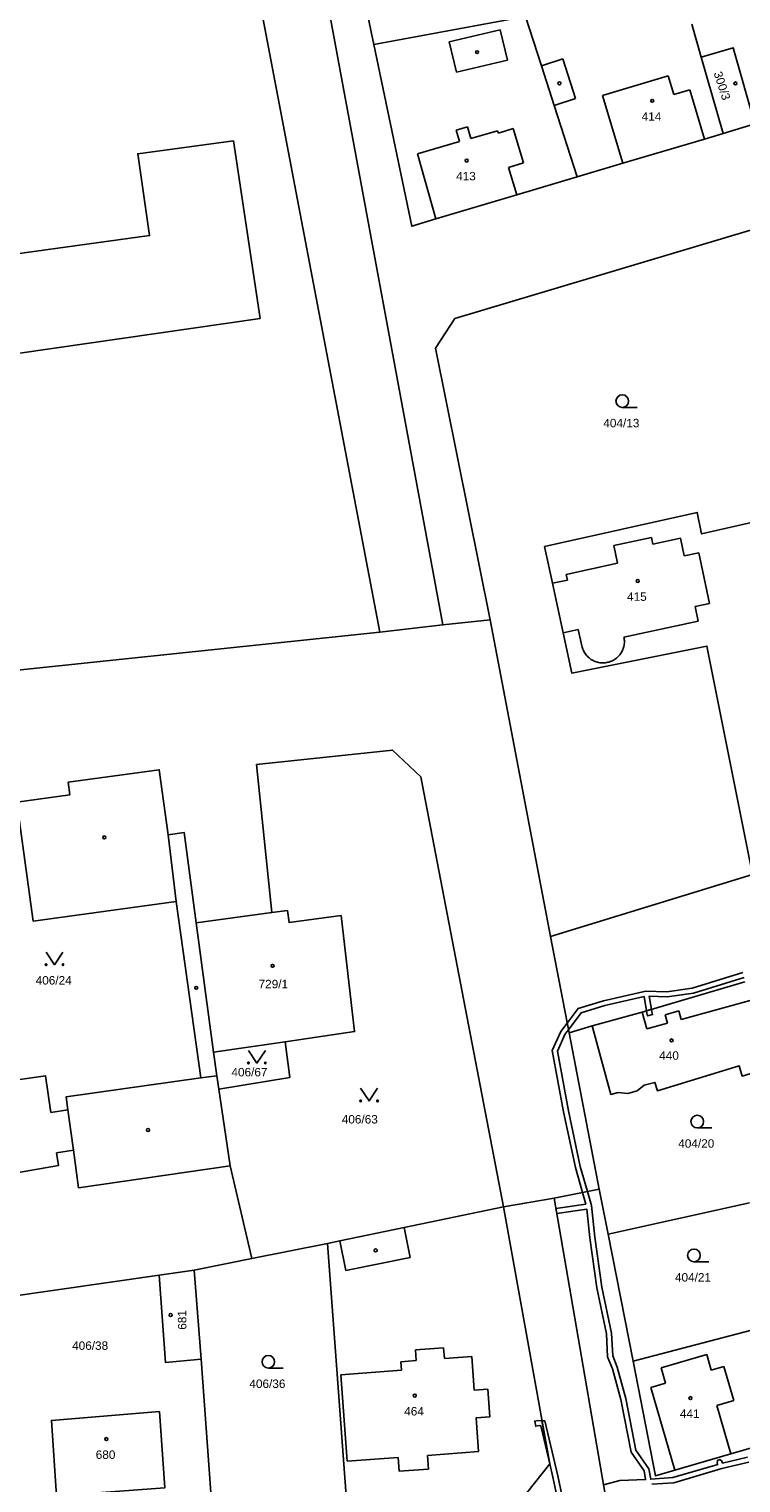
# Model space of a CAD drawing. Header units: metres. Extents: x -747283 to -746243, y -1022515 to -1021544.
# Tile 21 of 43: x -746846 to -746761, y -1022154 to -1021982. Entities that reach past the tile are written whole.
import ezdxf
from ezdxf.enums import TextEntityAlignment as Align

# ---------------------------------------------------------------- set-up
doc = ezdxf.new("R2010")
doc.units = ezdxf.units.M
doc.header["$MEASUREMENT"] = 0
for name, color, linetype in [('1', 251, 'CONTINUOUS'), ('18', 251, 'CONTINUOUS'), ('21800', 251, 'CONTINUOUS'), ('21900', 251, 'CONTINUOUS'), ('23700', 251, 'CONTINUOUS'), ('304', 251, 'CONTINUOUS'), ('314', 251, 'CONTINUOUS'), ('402', 251, 'CONTINUOUS'), ('404', 251, 'CONTINUOUS')]:
    doc.layers.add(name, color=color, linetype=linetype)
doc.styles.add('Arial', font='arial.ttf', dxfattribs={"height": 1})

# ---------------------------------------------------------------- blocks, each defined once
blk = doc.blocks.new('4_02$0')
at = {"layer": '404', "linetype": 'Continuous'}
blk.add_circle((-0.01, 0), 0.175, dxfattribs=at)
blk = doc.blocks.new('3_04$4')
at = {"layer": '304', "linetype": 'Continuous'}
blk.add_line((0.01, 0), (1.76, 0), dxfattribs=at)
blk.add_circle((0.01, 0.75), 0.75, dxfattribs=at)
blk = doc.blocks.new('3_14$5')
at = {"layer": '314', "linetype": 'Continuous'}
blk.add_lwpolyline([(-1, 1.5), (0, 0), (1, 1.5)], dxfattribs=at)
for centre in [(-1, 0), (1, 0)]:
    blk.add_circle(centre, 0.1, dxfattribs=at)
blk = doc.blocks.new('$16')
at = {"layer": '1', "linetype": 'Continuous'}
for points in [[(-24.655, 9.63), (-30.645, 7.78), (-33.655, 7.35), (-36.125, 7.45), (-41.155, 6.3), (-44.165, 5.37), (-45.465, 3.65), (-46.215, 2.66), (-47.225, 0.39), (-45.885, -6.88), (-44.485, -13.49), (-43.645, -16.44), (-43.255, -17.81), (-46.805, -18.35), (-46.705, -18.95), (-43.145, -18.4), (-42.785, -21.82), (-41.935, -27.76), (-40.805, -33.19), (-40.665, -35.91), (-40.085, -37.37), (-39.085, -41), (-37.895, -47.23), (-36.355, -49.46), (-36.175, -50.48), (-39.235, -50.61), (-41.145, -51.09)], [(-46.105, -52.28), (-46.565, -50.05), (-48.125, -43.53), (-48.455, -43.51), (-47.535, -48.63), (-47.145, -50.19), (-46.685, -52.4)], [(-24.085, -47.82), (-27.035, -48.53), (-27.125, -48.3), (-27.355, -48.1), (-27.655, -48.21), (-27.685, -48.52), (-27.625, -48.68), (-32.925, -50.25), (-35.565, -50.45), (-35.795, -49.22), (-37.335, -46.99), (-38.505, -40.86), (-39.525, -37.17), (-40.065, -35.79), (-40.205, -33.11), (-41.335, -27.66), (-42.185, -21.74), (-42.575, -18), (-43.055, -16.32), (-43.905, -13.35), (-45.305, -6.76), (-46.605, 0.31), (-45.695, 2.36), (-45.315, 2.86), (-43.805, 4.85), (-40.995, 5.72), (-36.345, 6.79), (-36.065, 5.1), (-35.475, 5.28), (-35.745, 6.84), (-33.615, 6.75), (-30.505, 7.2), (-24.475, 9.05)], [(-35.445, -51.04), (-32.825, -50.85), (-27.145, -49.17), (-23.925, -48.4)]]:
    blk.add_lwpolyline(points, dxfattribs=at)

msp = doc.modelspace()

# ---------------------------------------------------------------- linework, layer by layer
at = {"layer": '21800'}
for p, q in [((-746795.81, -1021983.04), (-746789.78, -1021981.61)), ((-746789.78, -1021981.61), (-746788.93, -1021985.21)), ((-746794.96, -1021986.64), (-746795.81, -1021983.04)), ((-746788.93, -1021985.21), (-746794.96, -1021986.64)), ((-746784.9, -1021985.87), (-746782.37, -1021985.06)), ((-746782.37, -1021985.06), (-746780.86, -1021989.78)), ((-746777.64, -1021989.4), (-746769.88, -1021987.09)), ((-746769.88, -1021987.09), (-746769.22, -1021989.29)), ((-746769.22, -1021989.29), (-746767.3, -1021988.72)), ((-746767.3, -1021988.72), (-746765.56, -1021994.57)), ((-746780.86, -1021989.78), (-746783.38, -1021990.59)), ((-746775.24, -1021997.45), (-746777.64, -1021989.4)), ((-746794.99, -1021993.53), (-746793.64, -1021993.14)), ((-746794.6, -1021994.87), (-746794.99, -1021993.53)), ((-746793.64, -1021993.14), (-746793.26, -1021994.49)), ((-746793.26, -1021994.49), (-746790.09, -1021993.58)), ((-746790.09, -1021993.58), (-746790, -1021993.86)), ((-746790, -1021993.86), (-746788.23, -1021993.33)), ((-746788.23, -1021993.33), (-746787.01, -1021997.41)), ((-746799.58, -1021996.31), (-746794.6, -1021994.87)), ((-746797.4, -1022004.05), (-746799.58, -1021996.31)), ((-746787.01, -1021997.41), (-746788.78, -1021997.94)), ((-746788.78, -1021997.94), (-746787.81, -1022001.19)), ((-746771.86, -1022041.82), (-746776.3, -1022042.78)), ((-746771.69, -1022042.61), (-746771.86, -1022041.82)), ((-746768.41, -1022041.91), (-746771.69, -1022042.61)), ((-746767.96, -1022044.01), (-746768.41, -1022041.91)), ((-746776.3, -1022042.78), (-746775.86, -1022044.88)), ((-746766.25, -1022043.64), (-746767.96, -1022044.01)), ((-746766.25, -1022043.64), (-746764.97, -1022049.66)), ((-746775.86, -1022044.88), (-746781.97, -1022046.19)), ((-746781.82, -1022046.87), (-746783.58, -1022047.25)), ((-746781.97, -1022046.19), (-746781.82, -1022046.87)), ((-746764.97, -1022049.66), (-746766.68, -1022050.02)), ((-746766.68, -1022050.02), (-746766.31, -1022051.73)), ((-746766.31, -1022051.73), (-746775.11, -1022053.62)), ((-746780.52, -1022052.73), (-746782.33, -1022053.11)), ((-746780.52, -1022052.73), (-746780.1, -1022054.68)), ((-746828.18, -1022084.99), (-746829.14, -1022077.06)), ((-746825.8, -1022087.5), (-746823.75, -1022102.85)), ((-746768.35, -1022098.96), (-746760.17, -1022096.71)), ((-746772.96, -1022098.1), (-746772.42, -1022100.09)), ((-746770.23, -1022098.41), (-746768.62, -1022097.96)), ((-746769.96, -1022099.41), (-746770.23, -1022098.41)), ((-746768.62, -1022097.96), (-746768.35, -1022098.96)), ((-746772.42, -1022100.09), (-746769.96, -1022099.41)), ((-746825.25, -1022105.91), (-746823.35, -1022105.64)), ((-746840.36, -1022114.49), (-746841.01, -1022109.69)), ((-746800.45, -1022127.2), (-746801.18, -1022123.66)), ((-746808.79, -1022125.23), (-746808.06, -1022128.76)), ((-746808.06, -1022128.76), (-746800.45, -1022127.2)), ((-746799.83, -1022138.15), (-746796.49, -1022137.9)), ((-746799.73, -1022139.43), (-746799.83, -1022138.15)), ((-746796.49, -1022137.9), (-746796.39, -1022139.18)), ((-746765.29, -1022138.72), (-746770.71, -1022140.29)), ((-746764.76, -1022140.54), (-746765.29, -1022138.72)), ((-746808.68, -1022141.1), (-746801.49, -1022140.56)), ((-746801.57, -1022139.56), (-746799.73, -1022139.43)), ((-746801.49, -1022140.56), (-746801.57, -1022139.56)), ((-746796.39, -1022139.18), (-746793.15, -1022138.94)), ((-746793.15, -1022138.94), (-746792.86, -1022142.93)), ((-746770.71, -1022140.29), (-746770.19, -1022142.11)), ((-746764.76, -1022140.54), (-746763.27, -1022140.11)), ((-746763.27, -1022140.11), (-746762.1, -1022144.14)), ((-746808.68, -1022141.1), (-746807.92, -1022151.36)), ((-746771.92, -1022142.61), (-746770.19, -1022142.11)), ((-746792.86, -1022142.93), (-746791.26, -1022142.81)), ((-746791.26, -1022142.81), (-746791.02, -1022146.1)), ((-746769.08, -1022152.41), (-746771.92, -1022142.61)), ((-746762.1, -1022144.14), (-746764.12, -1022144.73)), ((-746764.12, -1022144.73), (-746762.45, -1022150.49)), ((-746791.02, -1022146.1), (-746792.63, -1022146.22)), ((-746792.63, -1022146.22), (-746792.34, -1022150.21)), ((-746807.92, -1022151.36), (-746801.87, -1022150.91)), ((-746801.87, -1022150.91), (-746801.75, -1022152.55)), ((-746798.41, -1022150.66), (-746792.34, -1022150.21)), ((-746798.28, -1022152.29), (-746798.41, -1022150.66)), ((-746801.75, -1022152.55), (-746798.28, -1022152.29))]:
    msp.add_line(p, q, dxfattribs=at)
msp.add_lwpolyline([(-746780.1, -1022054.68), (-746780.07, -1022054.82), (-746780.03, -1022054.95), (-746779.98, -1022055.08), (-746779.92, -1022055.21), (-746779.86, -1022055.34), (-746779.79, -1022055.46), (-746779.72, -1022055.58), (-746779.63, -1022055.69), (-746779.55, -1022055.8), (-746779.45, -1022055.91), (-746779.35, -1022056), (-746779.25, -1022056.1), (-746779.14, -1022056.18), (-746779.02, -1022056.27), (-746778.9, -1022056.34), (-746778.78, -1022056.41), (-746778.66, -1022056.47), (-746778.53, -1022056.52), (-746778.39, -1022056.57), (-746778.26, -1022056.61), (-746778.12, -1022056.64), (-746777.98, -1022056.67), (-746777.84, -1022056.68), (-746777.7, -1022056.69), (-746777.56, -1022056.69), (-746777.42, -1022056.69), (-746777.28, -1022056.67), (-746777.15, -1022056.65), (-746777.01, -1022056.62), (-746776.87, -1022056.59), (-746776.74, -1022056.54), (-746776.61, -1022056.49), (-746776.48, -1022056.43), (-746776.36, -1022056.37), (-746776.24, -1022056.3), (-746776.12, -1022056.22), (-746776.01, -1022056.13), (-746775.9, -1022056.04), (-746775.8, -1022055.94), (-746775.7, -1022055.84), (-746775.61, -1022055.73), (-746775.53, -1022055.62), (-746775.45, -1022055.51), (-746775.38, -1022055.39), (-746775.31, -1022055.26), (-746775.26, -1022055.13), (-746775.2, -1022055), (-746775.16, -1022054.87), (-746775.12, -1022054.73), (-746775.1, -1022054.6), (-746775.07, -1022054.46), (-746775.06, -1022054.32), (-746775.06, -1022054.18), (-746775.06, -1022054.04), (-746775.07, -1022053.9), (-746775.08, -1022053.76), (-746775.11, -1022053.62)], dxfattribs=at)
at = {"layer": '21900'}
for p, q in [((-746813.48, -1021960.88), (-746796.57, -1022052.19)), ((-746807.29, -1021971.34), (-746804.77, -1021983.37)), ((-746804.77, -1021983.37), (-746786.77, -1021980.04)), ((-746765.96, -1021984.85), (-746767.07, -1021980.96)), ((-746765.96, -1021984.85), (-746763.35, -1021993.91)), ((-746763.35, -1021993.91), (-746759.62, -1021992.75)), ((-746804.05, -1022053.03), (-746796.57, -1022052.19)), ((-746796.57, -1022052.19), (-746790.97, -1022051.57)), ((-746790.97, -1022051.57), (-746783.8, -1022089.14)), ((-746759.87, -1022081.79), (-746783.8, -1022089.14)), ((-746783.8, -1022089.14), (-746781.62, -1022100.54)), ((-746781.62, -1022100.54), (-746778.89, -1022099.74)), ((-746781.62, -1022100.54), (-746778.04, -1022119.09)), ((-746821.79, -1022116.33), (-746823.11, -1022107.25)), ((-746819.2, -1022127.33), (-746821.79, -1022116.33)), ((-746778.04, -1022119.09), (-746783.39, -1022120.18)), ((-746777, -1022124.42), (-746778.04, -1022119.09)), ((-746789.37, -1022121.2), (-746783.39, -1022120.18)), ((-746783.39, -1022120.18), (-746771.93, -1022186.48)), ((-746777, -1022124.42), (-746760.23, -1022120.71)), ((-746774.03, -1022139.51), (-746777, -1022124.42)), ((-746810.26, -1022125.53), (-746819.2, -1022127.33)), ((-746810.26, -1022125.53), (-746807.9, -1022157.05)), ((-746826.06, -1022128.71), (-746819.2, -1022127.33)), ((-746848.59, -1022131.95), (-746830.21, -1022129.31)), ((-746830.21, -1022129.31), (-746826.06, -1022128.71)), ((-746826.06, -1022128.71), (-746825.24, -1022139.27)), ((-746825.24, -1022139.27), (-746823.84, -1022158.5))]:
    msp.add_line(p, q, dxfattribs=at)
for points in [[(-746804.05, -1022053.03), (-746824.95, -1021943.18), (-746876.41, -1021946.64)], [(-746780.66, -1021999.06), (-746783.38, -1021990.59), (-746784.9, -1021985.87), (-746786.77, -1021980.04)], [(-746804.77, -1021983.37), (-746800.27, -1022004.91), (-746797.4, -1022004.05), (-746787.81, -1022001.19), (-746780.66, -1021999.06)], [(-746759.62, -1021992.75), (-746762.18, -1021983.75), (-746765.96, -1021984.85)], [(-746780.66, -1021999.06), (-746775.24, -1021997.45), (-746765.56, -1021994.57), (-746763.35, -1021993.91)], [(-746866.46, -1022060.18), (-746871.4, -1022023.5), (-746818.24, -1022015.85), (-746821.39, -1021994.77), (-746832.74, -1021996.31), (-746831.33, -1022006.02), (-746873.1, -1022011.78), (-746874.34, -1022002.06), (-746885.75, -1022003.7), (-746877.94, -1022061.15)], [(-746790.97, -1022051.57), (-746797.44, -1022019.37), (-746795.14, -1022015.87), (-746760.11, -1022005.38)], [(-746752, -1022038.22), (-746755.66, -1022039.06), (-746765.91, -1022041.39), (-746766.43, -1022038.85), (-746784.51, -1022042.9), (-746783.58, -1022047.25), (-746782.33, -1022053.11), (-746781.3, -1022057.9), (-746765.27, -1022054.69), (-746759.87, -1022081.79)], [(-746858.22, -1022059.49), (-746858.32, -1022058.73), (-746804.05, -1022053.03)], [(-746816.85, -1022086.29), (-746818.65, -1022068.75), (-746802.53, -1022067.02), (-746799.19, -1022070.21), (-746789.37, -1022121.2)], [(-746816.85, -1022086.29), (-746825.8, -1022087.5), (-746827.24, -1022076.8), (-746829.14, -1022077.06), (-746830.19, -1022069.37), (-746841, -1022070.85), (-746840.8, -1022072.34), (-746847.06, -1022073.2), (-746845.12, -1022087.32), (-746828.18, -1022084.99), (-746825.25, -1022105.91), (-746841.24, -1022108.15), (-746841.01, -1022109.69), (-746843.03, -1022109.99), (-746843.67, -1022105.64), (-746850.03, -1022106.57), (-746848.44, -1022117.4), (-746842.14, -1022116.28), (-746842.36, -1022114.79), (-746840.36, -1022114.49), (-746839.74, -1022118.95), (-746821.79, -1022116.33)], [(-746815.27, -1022101.61), (-746807.03, -1022100.41), (-746808.64, -1022086.66), (-746814.8, -1022087.49), (-746814.99, -1022086.04), (-746816.85, -1022086.29)], [(-746760.78, -1022094.52), (-746772.96, -1022098.1), (-746778.89, -1022099.74)], [(-746778.89, -1022099.74), (-746776.65, -1022107.86), (-746775.8, -1022107.63), (-746774.64, -1022107.76), (-746773.53, -1022107.44), (-746772.71, -1022106.77), (-746771.44, -1022106.43), (-746771.14, -1022107.43), (-746761.46, -1022104.46), (-746761.09, -1022105.69), (-746757.97, -1022104.74)], [(-746823.11, -1022107.25), (-746823.35, -1022105.64), (-746823.75, -1022102.85), (-746815.27, -1022101.61)], [(-746815.27, -1022101.61), (-746814.72, -1022105.86), (-746823.11, -1022107.25)], [(-746789.37, -1022121.2), (-746801.18, -1022123.66), (-746808.79, -1022125.23), (-746810.26, -1022125.53)], [(-746807.9, -1022157.05), (-746786.62, -1022155.09), (-746783.91, -1022151.68), (-746789.37, -1022121.2)], [(-746830.21, -1022129.31), (-746829.44, -1022139.65), (-746825.24, -1022139.27)], [(-746756.02, -1022134.73), (-746758.33, -1022135.4), (-746774.03, -1022139.51)], [(-746774.03, -1022139.51), (-746771.36, -1022153.1), (-746769.08, -1022152.41), (-746762.45, -1022150.49), (-746752.32, -1022147.56)], [(-746842.35, -1022155.48), (-746829.52, -1022154.51), (-746830.17, -1022145.48), (-746842.96, -1022146.51), (-746842.35, -1022155.48)]]:
    msp.add_lwpolyline(points, dxfattribs=at)
at = {"layer": '23700'}
for points in [[(-746772.44, -1022097.95), (-746772.39, -1022098.22), (-746772.31, -1022098.55), (-746771.72, -1022098.4), (-746771.8, -1022098.07), (-746771.85, -1022097.77), (-746772.44, -1022097.95)], [(-746784.83, -1022146.56), (-746785.31, -1022146.52), (-746785.69, -1022146.6), (-746785.56, -1022147.2), (-746785.18, -1022147.12), (-746784.98, -1022147.16), (-746783.91, -1022151.68), (-746784.83, -1022146.56)]]:
    msp.add_lwpolyline(points, close=True, dxfattribs=at)

# ---------------------------------------------------------------- block references
msp.add_blockref('$16', (-746736.38, -1022103.05), dxfattribs=at)
at = {"layer": '304'}
for p in [(-746775.32, -1022026.4), (-746766.44, -1022111.83), (-746766.83, -1022127.7), (-746817.27, -1022140.32)]:
    msp.add_blockref('3_04$4', p, dxfattribs=at)
at = {"layer": '314'}
for p in [(-746842.6, -1022092.48), (-746818.61, -1022104.14), (-746805.32, -1022108.63)]:
    msp.add_blockref('3_14$5', p, dxfattribs=at)
at = {"layer": '402'}
for p in [(-746792.51, -1021984.27), (-746782.75, -1021987.96), (-746836.69, -1022077.38), (-746825.8, -1022095.22), (-746831.51, -1022112.08), (-746804.53, -1022126.35)]:
    msp.add_blockref('4_02$0', p, dxfattribs=at)
at = {"layer": '404'}
for p in [(-746761.89, -1021987.97), (-746771.75, -1021990.04), (-746793.74, -1021997.12), (-746773.47, -1022046.98), (-746816.74, -1022092.61), (-746769.46, -1022101.46), (-746828.83, -1022134.02), (-746799.89, -1022143.58), (-746767.22, -1022143.87), (-746836.45, -1022148.73)]:
    msp.add_blockref('4_02$0', p, dxfattribs=at)

# ---------------------------------------------------------------- texts
at = {"layer": '18', "style": 'Arial'}
for s, rotation, p in [('300/3', 288, (-746763.48, -1021988.24)), ('681', 91, (-746827.48, -1022134.6))]:
    msp.add_text(s, height=1, rotation=rotation, dxfattribs=at).set_placement(p, align=Align.MIDDLE_CENTER)
for s, p in [('414', (-746771.85, -1021991.89)), ('413', (-746793.84, -1021998.97)), ('404/13', (-746775.42, -1022028.25)), ('415', (-746773.58, -1022048.83)), ('406/24', (-746842.7, -1022094.33)), ('440', (-746769.77, -1022103.25)), ('406/67', (-746819.5, -1022105.22)), ('406/63', (-746806.42, -1022110.81)), ('404/20', (-746766.54, -1022113.68)), ('404/21', (-746766.93, -1022129.55)), ('406/38', (-746838.38, -1022137.65)), ('406/36', (-746817.37, -1022142.17)), ('464', (-746799.99, -1022145.43)), ('441', (-746767.32, -1022145.72)), ('680', (-746836.55, -1022150.58))]:
    msp.add_text(s, height=1, dxfattribs=at).set_placement(p, align=Align.MIDDLE_CENTER)
msp.add_text('729/1', height=1, dxfattribs=at).set_placement((-746816.67, -1022095.57), align=Align.BOTTOM_CENTER)

doc.saveas('drawing.dxf')
